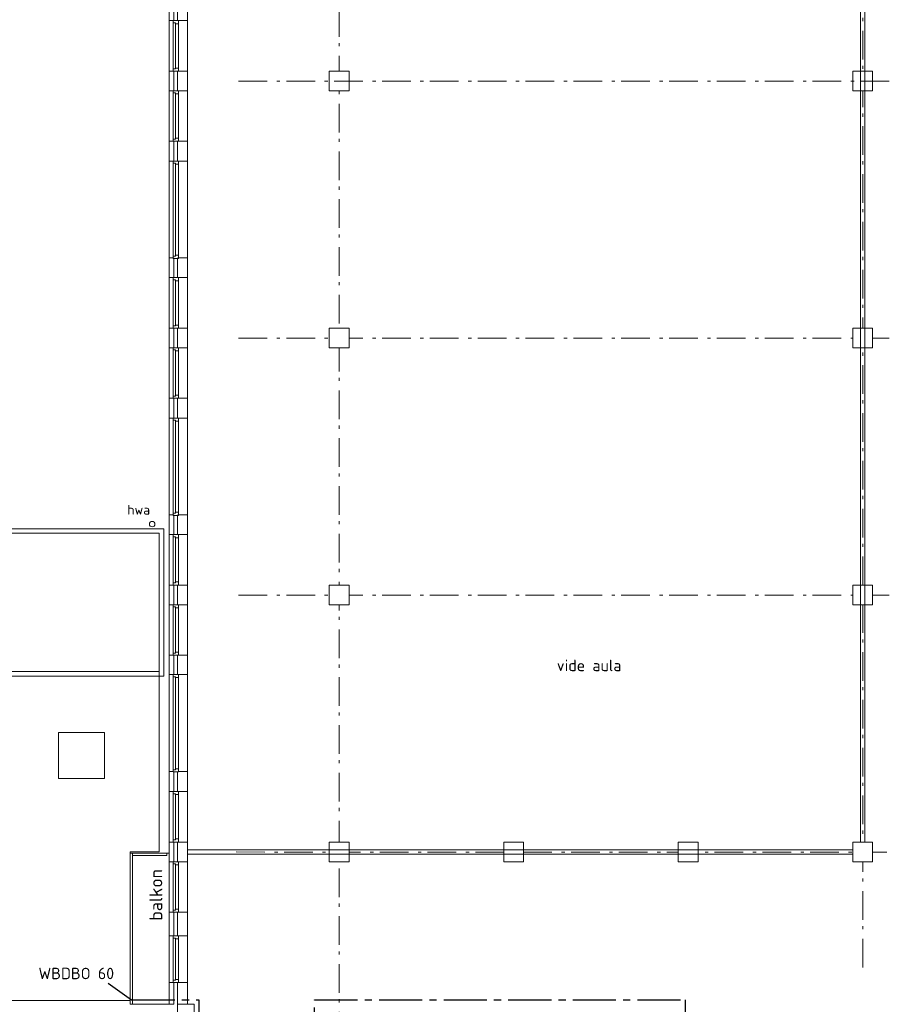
# Model space of a CAD drawing. Header units: millimetres. Extents: x -45438 to 86146, y -38676 to 39696.
# Tile 13 of 37: x -21936 to -3066, y -3294 to 18162. Entities that reach past the tile are written whole.
import ezdxf

# ---------------------------------------------------------------- set-up
doc = ezdxf.new("R2010")
doc.units = ezdxf.units.MM
doc.header["$LTSCALE"] = 100
doc.linetypes.add('B0202', pattern=[28.125, 18.75, -3.125, 3.125, -3.125])
doc.linetypes.add('STYLE_06', pattern=[1.041641, 0.625, -0.208282, 0.069427, -0.138931])
doc.layers.add('AT1A_TEKST', color=2, linetype='Continuous')
doc.layers.add('br.compartimentering', color=4, linetype='B0202')
doc.layers.add('None', color=7, linetype='Continuous', lineweight=5)
doc.layers.add('TXT 25', color=2, linetype='Continuous', lineweight=30)
doc.styles.add('03_100', font='isocpeur.ttf')
doc.styles.get("Standard").update_dxf_attribs({"font": 'isocpeur.ttf'})
doc.styles.add('Tekton Plus Regular', font='isocpeur.ttf')

msp = doc.modelspace()

# ---------------------------------------------------------------- texts
at = {"layer": 'AT1A_TEKST', "style": '03_100'}
msp.add_text('WBDBO 60', height=250, dxfattribs=at).set_placement((-21527.7, -2747.2))
at = {"layer": 'None', "color": 43, "insert": (-19591.3, 7588.8), "char_height": 211.46, "attachment_point": 1, "line_spacing_factor": 0.976858, "style": 'Tekton Plus Regular'}
msp.add_mtext('hwa', dxfattribs=at)

# ---------------------------------------------------------------- wipeouts: each hides what was drawn before it
at = {"color": 8, "linetype": 'Continuous', "lineweight": 5}
for points in [[(-18580.2, 21465.7), (-18680.2, 21465.7), (-18680.2, -1803.5), (-18580.2, -1803.5)], [(-3795.1, 11438.4), (-3365.1, 11438.4), (-3365.1, 11008.4), (-3795.1, 11008.4)], [(-18800.5, 3858.2), (-18800.5, 7070.7), (-23955.5, 7070.7), (-23955.5, 5418.9), (-23955.5, 5355.7), (-25755.5, 5355.7), (-25755.5, 3858.2)], [(-3795.1, 5838.4), (-3365.1, 5838.4), (-3365.1, 5408.4), (-3795.1, 5408.4)], [(-21090.9, 2625.7), (-20090.9, 2625.7), (-20090.9, 1625.7), (-21090.9, 1625.7)], [(-3795.2, 238.4), (-3365.2, 238.4), (-3365.2, -191.6), (-3795.2, -191.6)], [(-18050, -620.1), (-17650, -620.1), (-17650, -2240.1), (-18050, -2240.1)], [(-18580.2, -3293.4), (-18580.2, -2818.4), (-18680.2, -2818.4), (-18680.2, -3293.4)]]:
    msp.add_wipeout(points, dxfattribs=at).dxf.layer = 'None'
at = {"color": 1, "linetype": 'Continuous', "lineweight": 35}
msp.add_wipeout([(-10208.2, 3841.9), (-8479.5, 3841.9), (-8479.5, 4375.3), (-10208.2, 4375.3)], dxfattribs=at).dxf.layer = 'None'
at = {"color": 43, "linetype": 'Continuous', "lineweight": 9}
msp.add_wipeout([(-16817.6, -2583.4), (-16817.6, -926.1), (-17503.4, -926.1), (-17503.4, -2583.4)], dxfattribs=at).dxf.layer = 'None'

# ---------------------------------------------------------------- next in the draw order: linework, layer by layer
at = {"layer": 'None', "color": 140, "linetype": 'Continuous', "lineweight": 15}
for p, q in [((-23955.5, 6970.7), (-18900.5, 6970.7)), ((-18900.5, 6970.7), (-18900.5, 3839))]:
    msp.add_line(p, q, dxfattribs=at)
at = {"layer": 'None', "color": 8, "linetype": 'Continuous', "lineweight": 5}
for p, q in [((-18900.5, 6970.7), (-23855.5, 6970.7)), ((-18900.5, 3958.2), (-18900.5, 6970.7)), ((-18800.5, 3858.2), (-18800.5, 7070.7)), ((-25655.5, 3958.2), (-18900.5, 3958.2)), ((-25755.5, 3858.2), (-18800.5, 3858.2)), ((-21090.9, 2625.7), (-20090.9, 2625.7)), ((-21090.9, 1625.7), (-21090.9, 2625.7)), ((-20090.9, 2625.7), (-20090.9, 1625.7)), ((-20090.9, 1625.7), (-21090.9, 1625.7))]:
    msp.add_line(p, q, dxfattribs=at)

# ---------------------------------------------------------------- next in the draw order: texts
at = {"layer": 'TXT 25'}
msp.add_text('vide aula', height=250, dxfattribs=at).set_placement((-10241.1, 3965.4))

# ---------------------------------------------------------------- next in the draw order: wipeouts: each hides what was drawn before it
at = {"color": 8, "linetype": 'Continuous', "lineweight": 5}
for points in [[(-3630.2, 21541.5), (-3530.2, 21541.5), (-3530.2, 153.2), (-3630.2, 153.2)], [(-18280.2, 75), (-3795.2, 75), (-3795.2, -25), (-18280.2, -25)], [(-18500.2, -3293.4), (-18280.2, -3293.4), (-18280.2, -2818.4), (-18500.2, -2818.4)]]:
    msp.add_wipeout(points, dxfattribs=at).dxf.layer = 'None'
at = {"color": 140, "linetype": 'Continuous', "lineweight": 15}
msp.add_wipeout([(-19009.6, 7212.8), (-18992, 7170.4), (-19009.6, 7128), (-19052, 7110.4), (-19094.4, 7128), (-19112, 7170.4), (-19094.4, 7212.8), (-19052, 7230.4)], dxfattribs=at).dxf.layer = 'None'

# ---------------------------------------------------------------- next in the draw order: linework, layer by layer
at = {"layer": 'None', "color": 8, "linetype": 'STYLE_06', "lineweight": 5, "ltscale": 10}
for p, q in [((-14977.1, -5126), (-14977.1, 20221.5)), ((-3580.1, -2493.4), (-3580.1, 20306.6)), ((-17170.7, 11224.9), (99.3, 11221.1)), ((-17170.7, 5624.9), (99.3, 5621.1)), ((-17220.7, 24.9), (49.3, 21.1))]:
    msp.add_line(p, q, dxfattribs=at)
at = {"layer": 'None', "color": 8, "linetype": 'Continuous', "lineweight": 5}
msp.add_line((-18800.5, 7070.7), (-23955.5, 7070.7), dxfattribs=at)
at = {"layer": 'None', "color": 140, "linetype": 'Continuous', "lineweight": 15}
msp.add_circle((-19052, 7170.4), 60, dxfattribs=at)

# ---------------------------------------------------------------- next in the draw order: wipeouts: each hides what was drawn before it
at = {"color": 8, "linetype": 'Continuous', "lineweight": 5}
for points in [[(-18500.2, -1803.5), (-18280.2, -1803.5), (-18280.2, 21632.7), (-18500.2, 21632.7)], [(-18500.2, -3293.4), (-18135.5, -3293.4), (-18135.5, -3503.4), (-18500.2, -3503.4)]]:
    msp.add_wipeout(points, dxfattribs=at).dxf.layer = 'None'

# ---------------------------------------------------------------- next in the draw order: linework, layer by layer
at = {"layer": 'None', "color": 8, "linetype": 'Continuous', "lineweight": 5}
for p, q in [((-18500.2, -3293.4), (-18135.5, -3293.4)), ((-18500.2, -3503.4), (-18500.2, -3293.4)), ((-18500.2, -3293.4), (-18280.2, -3293.4)), ((-18135.5, -3293.4), (-18135.5, -3503.4))]:
    msp.add_line(p, q, dxfattribs=at)

# ---------------------------------------------------------------- next in the draw order: wipeouts: each hides what was drawn before it
at = {"color": 8, "linetype": 'Continuous', "lineweight": 5}
for points in [[(-18680.2, 18141.6), (-18280.2, 18141.6), (-18280.2, 17041.6), (-18680.2, 17041.6)], [(-15195.2, 17040), (-14765.2, 17040), (-14765.2, 16610), (-15195.2, 16610)], [(-3795.1, 17038.3), (-3365.1, 17038.3), (-3365.1, 16608.3), (-3795.1, 16608.3)], [(-18680.2, 16611.6), (-18280.2, 16611.6), (-18280.2, 15511.6), (-18680.2, 15511.6)], [(-18680.2, 15081.6), (-18280.2, 15081.6), (-18280.2, 12971.6), (-18680.2, 12971.6)], [(-18680.2, 12541.6), (-18280.2, 12541.6), (-18280.2, 11441.6), (-18680.2, 11441.6)], [(-15195.2, 11440), (-14765.2, 11440), (-14765.2, 11010), (-15195.2, 11010)], [(-3795.1, 11438.3), (-3365.1, 11438.3), (-3365.1, 11008.3), (-3795.1, 11008.3)], [(-18680.2, 11011.6), (-18280.2, 11011.6), (-18280.2, 9911.6), (-18680.2, 9911.6)], [(-18680.2, 9481.6), (-18280.2, 9481.6), (-18280.2, 7371.6), (-18680.2, 7371.6)], [(-18680.2, 6941.6), (-18280.2, 6941.6), (-18280.2, 5841.6), (-18680.2, 5841.6)], [(-15195.2, 5840), (-14765.2, 5840), (-14765.2, 5410), (-15195.2, 5410)], [(-3795.1, 5838.3), (-3365.1, 5838.3), (-3365.1, 5408.3), (-3795.1, 5408.3)], [(-18680.2, 5411.6), (-18280.2, 5411.6), (-18280.2, 4311.6), (-18680.2, 4311.6)], [(-18680.2, 3892.4), (-18280.2, 3892.4), (-18280.2, 1782.4), (-18680.2, 1782.4)], [(-18680.2, 1341.6), (-18280.2, 1341.6), (-18280.2, 241.6), (-18680.2, 241.6)], [(-15195.2, 240), (-14765.2, 240), (-14765.2, -190), (-15195.2, -190)], [(-11395.2, 240), (-10965.2, 240), (-10965.2, -190), (-11395.2, -190)], [(-7595.2, 240), (-7165.2, 240), (-7165.2, -190), (-7595.2, -190)], [(-3795.2, 238.3), (-3365.2, 238.3), (-3365.2, -191.7), (-3795.2, -191.7)], [(-18680.2, -188.4), (-18280.2, -188.4), (-18280.2, -1288.4), (-18680.2, -1288.4)]]:
    msp.add_wipeout(points, dxfattribs=at).dxf.layer = 'None'

# ---------------------------------------------------------------- next in the draw order: linework, layer by layer
at = {"layer": 'None', "color": 8, "linetype": 'Continuous', "lineweight": 5}
for p, q in [((-3630.2, 238.3), (-3630.2, 21541.5)), ((-3530.2, 21541.5), (-3530.2, 238.3)), ((-3795.1, 17038.3), (-3365.1, 17038.3)), ((-3795.1, 16608.3), (-3795.1, 17038.3)), ((-3365.1, 17038.3), (-3365.1, 16608.3)), ((-3365.1, 16608.3), (-3795.1, 16608.3)), ((-3795.1, 11438.4), (-3365.1, 11438.4)), ((-3795.1, 11008.4), (-3795.1, 11438.4)), ((-3795.1, 11438.3), (-3365.1, 11438.3)), ((-3795.1, 11008.3), (-3795.1, 11438.3)), ((-3365.1, 11438.4), (-3365.1, 11008.4)), ((-3365.1, 11438.3), (-3365.1, 11008.3)), ((-3365.1, 11008.4), (-3795.1, 11008.4)), ((-3365.1, 11008.3), (-3795.1, 11008.3)), ((-3795.1, 5838.4), (-3365.1, 5838.4)), ((-3795.1, 5408.4), (-3795.1, 5838.4)), ((-3795.1, 5838.3), (-3365.1, 5838.3)), ((-3795.1, 5408.3), (-3795.1, 5838.3)), ((-3365.1, 5838.4), (-3365.1, 5408.4)), ((-3365.1, 5838.3), (-3365.1, 5408.3)), ((-3365.1, 5408.4), (-3795.1, 5408.4)), ((-3365.1, 5408.3), (-3795.1, 5408.3)), ((-11395.2, 240), (-10965.2, 240)), ((-11395.2, -190), (-11395.2, 240)), ((-10965.2, 240), (-10965.2, -190)), ((-7595.2, 240), (-7165.2, 240)), ((-7595.2, -190), (-7595.2, 240)), ((-7165.2, 240), (-7165.2, -190)), ((-3795.2, 238.4), (-3365.2, 238.4)), ((-3795.2, -191.6), (-3795.2, 238.4)), ((-3795.2, 238.3), (-3365.2, 238.3)), ((-3795.2, -191.7), (-3795.2, 238.3)), ((-3365.2, 238.4), (-3365.2, -191.6)), ((-3365.2, 238.3), (-3365.2, -191.7)), ((-3795.2, 75), (-3795.2, -25)), ((-10965.2, -190), (-11395.2, -190)), ((-7165.2, -190), (-7595.2, -190)), ((-3365.2, -191.6), (-3795.2, -191.6)), ((-3365.2, -191.7), (-3795.2, -191.7))]:
    msp.add_line(p, q, dxfattribs=at)
for points in [[(-18680.2, 15081.6), (-18280.2, 15081.6), (-18280.2, 12971.6), (-18680.2, 12971.6)], [(-18680.2, 9481.6), (-18280.2, 9481.6), (-18280.2, 7371.6), (-18680.2, 7371.6)], [(-18680.2, 3892.4), (-18280.2, 3892.4), (-18280.2, 1782.4), (-18680.2, 1782.4)]]:
    msp.add_lwpolyline(points, close=True, dxfattribs=at)

# ---------------------------------------------------------------- next in the draw order: wipeouts: each hides what was drawn before it
at = {"color": 8, "linetype": 'Continuous', "lineweight": 5}
for points in [[(-18680.2, 17041.6), (-18280.2, 17041.6), (-18280.2, 16611.6), (-18680.2, 16611.6)], [(-15195.2, 17040), (-14765.2, 17040), (-14765.2, 16610), (-15195.2, 16610)], [(-18680.2, 11441.6), (-18280.2, 11441.6), (-18280.2, 11011.6), (-18680.2, 11011.6)], [(-15195.2, 11440), (-14765.2, 11440), (-14765.2, 11010), (-15195.2, 11010)], [(-18680.2, 6941.6), (-18280.2, 6941.6), (-18280.2, 5841.6), (-18680.2, 5841.6)], [(-15195.2, 5840), (-14765.2, 5840), (-14765.2, 5410), (-15195.2, 5410)], [(-18680.2, 5411.6), (-18280.2, 5411.6), (-18280.2, 4311.6), (-18680.2, 4311.6)], [(-18680.2, 1341.6), (-18280.2, 1341.6), (-18280.2, 241.6), (-18680.2, 241.6)], [(-15195.2, 240), (-14765.2, 240), (-14765.2, -190), (-15195.2, -190)], [(-18680.2, -188.4), (-18280.2, -188.4), (-18280.2, -1288.4), (-18680.2, -1288.4)]]:
    msp.add_wipeout(points, dxfattribs=at).dxf.layer = 'None'

# ---------------------------------------------------------------- next in the draw order: linework, layer by layer
at = {"layer": 'None', "color": 8, "linetype": 'Continuous', "lineweight": 5}
for p, q in [((-18680.2, 17041.6), (-18280.2, 17041.6)), ((-18680.2, 16611.6), (-18680.2, 17041.6)), ((-18280.2, 17041.6), (-18280.2, 16611.6)), ((-15195.2, 17040), (-14765.2, 17040)), ((-15195.2, 16610), (-15195.2, 17040)), ((-15195.2, 17040), (-14765.2, 17040)), ((-15195.2, 16610), (-15195.2, 17040)), ((-14765.2, 17040), (-14765.2, 16610)), ((-14765.2, 17040), (-14765.2, 16610)), ((-18280.2, 16611.6), (-18680.2, 16611.6)), ((-14765.2, 16610), (-15195.2, 16610)), ((-14765.2, 16610), (-15195.2, 16610)), ((-18680.2, 11441.6), (-18280.2, 11441.6)), ((-18680.2, 11011.6), (-18680.2, 11441.6)), ((-18280.2, 11441.6), (-18280.2, 11011.6)), ((-15195.2, 11440), (-14765.2, 11440)), ((-15195.2, 11010), (-15195.2, 11440)), ((-15195.2, 11440), (-14765.2, 11440)), ((-15195.2, 11010), (-15195.2, 11440)), ((-14765.2, 11440), (-14765.2, 11010)), ((-14765.2, 11440), (-14765.2, 11010)), ((-18280.2, 11011.6), (-18680.2, 11011.6)), ((-14765.2, 11010), (-15195.2, 11010)), ((-14765.2, 11010), (-15195.2, 11010)), ((-15195.2, 5840), (-14765.2, 5840)), ((-15195.2, 5410), (-15195.2, 5840)), ((-15195.2, 5840), (-14765.2, 5840)), ((-15195.2, 5410), (-15195.2, 5840)), ((-14765.2, 5840), (-14765.2, 5410)), ((-14765.2, 5840), (-14765.2, 5410)), ((-14765.2, 5410), (-15195.2, 5410)), ((-14765.2, 5410), (-15195.2, 5410)), ((-15195.2, 240), (-14765.2, 240)), ((-15195.2, -190), (-15195.2, 240)), ((-15195.2, 240), (-14765.2, 240)), ((-15195.2, -190), (-15195.2, 240)), ((-14765.2, 240), (-14765.2, -190)), ((-14765.2, 240), (-14765.2, -190)), ((-14765.2, -190), (-15195.2, -190)), ((-14765.2, -190), (-15195.2, -190))]:
    msp.add_line(p, q, dxfattribs=at)
at = {"layer": 'None', "color": 8, "linetype": 'STYLE_06', "lineweight": 5, "ltscale": 10}
msp.add_line((-17170.7, 16824.9), (99.3, 16821.1), dxfattribs=at)

# ---------------------------------------------------------------- next in the draw order: wipeouts: each hides what was drawn before it
at = {"color": 8, "linetype": 'Continuous', "lineweight": 5}
for points in [[(-18594.2, 15081.6), (-18480.2, 15081.6), (-18480.2, 12960.9), (-18594.2, 12960.9)], [(-18594.2, 9481.6), (-18480.2, 9481.6), (-18480.2, 7360.9), (-18594.2, 7360.9)], [(-18680.2, 5841.6), (-18280.2, 5841.6), (-18280.2, 5411.6), (-18680.2, 5411.6)], [(-18594.2, 3892.4), (-18480.2, 3892.4), (-18480.2, 1771.6), (-18594.2, 1771.6)], [(-18680.2, 241.6), (-18280.2, 241.6), (-18280.2, -188.4), (-18680.2, -188.4)]]:
    msp.add_wipeout(points, dxfattribs=at).dxf.layer = 'None'

# ---------------------------------------------------------------- next in the draw order: linework, layer by layer
at = {"layer": 'None', "color": 8, "linetype": 'Continuous', "lineweight": 5}
for p, q in [((-18680.2, 5841.6), (-18280.2, 5841.6)), ((-18680.2, 5411.6), (-18680.2, 5841.6)), ((-18280.2, 5841.6), (-18280.2, 5411.6)), ((-18280.2, 5411.6), (-18680.2, 5411.6)), ((-18680.2, 241.6), (-18280.2, 241.6)), ((-18280.2, 241.6), (-18280.2, -188.4)), ((-18280.2, 75), (-3795.2, 75)), ((-18280.2, -25), (-18280.2, 75)), ((-3795.2, -25), (-18280.2, -25))]:
    msp.add_line(p, q, dxfattribs=at)
for points in [[(-18594.2, 15081.6), (-18480.2, 15081.6), (-18480.2, 12960.9), (-18594.2, 12960.9)], [(-18594.2, 9481.6), (-18480.2, 9481.6), (-18480.2, 7360.9), (-18594.2, 7360.9)], [(-18594.2, 3892.4), (-18480.2, 3892.4), (-18480.2, 1771.6), (-18594.2, 1771.6)]]:
    msp.add_lwpolyline(points, close=True, dxfattribs=at)

# ---------------------------------------------------------------- next in the draw order: wipeouts: each hides what was drawn before it
at = {"color": 8, "linetype": 'Continuous', "lineweight": 5}
for points in [[(-18680.2, 18141.6), (-18280.2, 18141.6), (-18280.2, 17041.6), (-18680.2, 17041.6)], [(-18680.2, 16611.6), (-18280.2, 16611.6), (-18280.2, 15511.6), (-18680.2, 15511.6)], [(-18680.2, 12541.6), (-18280.2, 12541.6), (-18280.2, 11441.6), (-18680.2, 11441.6)], [(-18680.2, 11011.6), (-18280.2, 11011.6), (-18280.2, 9911.6), (-18680.2, 9911.6)], [(-19480.2, 0), (-18680.2, 0), (-18680.2, -3293.4), (-19480.2, -3293.4)]]:
    msp.add_wipeout(points, dxfattribs=at).dxf.layer = 'None'

# ---------------------------------------------------------------- next in the draw order: linework, layer by layer
at = {"layer": 'None', "color": 8, "linetype": 'Continuous', "lineweight": 5}
for p, q in [((-18280.2, 18141.6), (-18280.2, 17041.6)), ((-18280.2, 16611.6), (-18280.2, 15511.6)), ((-18280.2, 12541.6), (-18280.2, 11441.6)), ((-18280.2, 11011.6), (-18280.2, 9911.6))]:
    msp.add_line(p, q, dxfattribs=at)
for points in [[(-18680.2, 18141.6), (-18280.2, 18141.6), (-18280.2, 17041.6), (-18680.2, 17041.6)], [(-18680.2, 16611.6), (-18280.2, 16611.6), (-18280.2, 15511.6), (-18680.2, 15511.6)], [(-18680.2, 12541.6), (-18280.2, 12541.6), (-18280.2, 11441.6), (-18680.2, 11441.6)], [(-18680.2, 11011.6), (-18280.2, 11011.6), (-18280.2, 9911.6), (-18680.2, 9911.6)]]:
    msp.add_lwpolyline(points, close=True, dxfattribs=at)

# ---------------------------------------------------------------- next in the draw order: wipeouts: each hides what was drawn before it
at = {"color": 8, "linetype": 'Continuous', "lineweight": 5}
for points in [[(-18594.2, 15081.6), (-18480.2, 15081.6), (-18480.2, 15014.6), (-18544.2, 15014.6), (-18544.2, 15034.6), (-18594.2, 15034.6)], [(-18594.2, 12960.9), (-18480.2, 12960.9), (-18480.2, 13027.9), (-18544.2, 13027.9), (-18544.2, 13007.9), (-18594.2, 13007.9)], [(-18594.2, 9481.6), (-18480.2, 9481.6), (-18480.2, 9414.6), (-18544.2, 9414.6), (-18544.2, 9434.6), (-18594.2, 9434.6)], [(-18594.2, 7360.9), (-18480.2, 7360.9), (-18480.2, 7427.9), (-18544.2, 7427.9), (-18544.2, 7407.9), (-18594.2, 7407.9)], [(-18680.2, 6941.6), (-18280.2, 6941.6), (-18280.2, 5841.6), (-18680.2, 5841.6)], [(-18680.2, 5411.6), (-18280.2, 5411.6), (-18280.2, 4311.6), (-18680.2, 4311.6)], [(-18594.2, 3892.4), (-18480.2, 3892.4), (-18480.2, 3825.4), (-18544.2, 3825.4), (-18544.2, 3845.4), (-18594.2, 3845.4)], [(-18594.2, 1771.6), (-18480.2, 1771.6), (-18480.2, 1838.6), (-18544.2, 1838.6), (-18544.2, 1818.6), (-18594.2, 1818.6)], [(-18730.2, -50), (-19480.2, -50), (-19480.2, -3293.4), (-19530.2, -3293.4), (-19530.2, -50), (-19530.2, 0), (-19480.2, 0), (-18730.2, 0)]]:
    msp.add_wipeout(points, dxfattribs=at).dxf.layer = 'None'

# ---------------------------------------------------------------- next in the draw order: linework, layer by layer
at = {"layer": 'None', "color": 8, "linetype": 'Continuous', "lineweight": 5}
for p, q in [((-18544.2, 15014.6), (-18544.2, 13027.9)), ((-18544.2, 9414.6), (-18544.2, 7427.9)), ((-18280.2, 6941.6), (-18280.2, 5841.6)), ((-18280.2, 6941.6), (-18280.2, 5841.6)), ((-18280.2, 5411.6), (-18280.2, 4311.6)), ((-18280.2, 5411.6), (-18280.2, 4311.6)), ((-18544.2, 3825.4), (-18544.2, 1838.6)), ((-18680.2, -188.4), (-18680.2, 241.6)), ((-19530.2, -50), (-19530.2, 0)), ((-19530.2, 0), (-19480.2, 0)), ((-19480.2, 0), (-18730.2, 0)), ((-19480.2, 0), (-18680.2, 0)), ((-19480.2, -3293.4), (-19480.2, 0)), ((-18730.2, 0), (-18730.2, -50)), ((-18680.2, 0), (-18680.2, -3293.4)), ((-19530.2, -3293.4), (-19530.2, -50)), ((-18730.2, -50), (-19480.2, -50)), ((-19480.2, -50), (-19480.2, -3293.4)), ((-18280.2, -188.4), (-18680.2, -188.4)), ((-19480.2, -3293.4), (-19530.2, -3293.4)), ((-18680.2, -3293.4), (-19480.2, -3293.4)), ((-18680.2, -3293.4), (-18580.2, -3293.4))]:
    msp.add_line(p, q, dxfattribs=at)
at = {"layer": 'None', "color": 140, "linetype": 'Continuous', "lineweight": 15}
for p, q in [((-18900.5, 3839), (-18900.5, 26.6)), ((-18900.5, 26.6), (-19530.2, 26.6)), ((-19530.2, 26.6), (-19530.2, -3212.6)), ((-19530.2, -3212.6), (-25755.5, -3212.6))]:
    msp.add_line(p, q, dxfattribs=at)
at = {"layer": 'None', "color": 8, "linetype": 'Continuous', "lineweight": 5}
for points in [[(-18594.2, 15081.6), (-18480.2, 15081.6), (-18480.2, 15014.6), (-18544.2, 15014.6), (-18544.2, 15034.6), (-18594.2, 15034.6)], [(-18594.2, 12960.9), (-18480.2, 12960.9), (-18480.2, 13027.9), (-18544.2, 13027.9), (-18544.2, 13007.9), (-18594.2, 13007.9)], [(-18594.2, 9481.6), (-18480.2, 9481.6), (-18480.2, 9414.6), (-18544.2, 9414.6), (-18544.2, 9434.6), (-18594.2, 9434.6)], [(-18594.2, 7360.9), (-18480.2, 7360.9), (-18480.2, 7427.9), (-18544.2, 7427.9), (-18544.2, 7407.9), (-18594.2, 7407.9)], [(-18680.2, 6941.6), (-18280.2, 6941.6), (-18280.2, 5841.6), (-18680.2, 5841.6)], [(-18680.2, 5411.6), (-18280.2, 5411.6), (-18280.2, 4311.6), (-18680.2, 4311.6)], [(-18594.2, 3892.4), (-18480.2, 3892.4), (-18480.2, 3825.4), (-18544.2, 3825.4), (-18544.2, 3845.4), (-18594.2, 3845.4)], [(-18594.2, 1771.6), (-18480.2, 1771.6), (-18480.2, 1838.6), (-18544.2, 1838.6), (-18544.2, 1818.6), (-18594.2, 1818.6)]]:
    msp.add_lwpolyline(points, close=True, dxfattribs=at)

# ---------------------------------------------------------------- next in the draw order: wipeouts: each hides what was drawn before it
at = {"color": 8, "linetype": 'Continuous', "lineweight": 5}
for points in [[(-18594.2, 18141.6), (-18480.2, 18141.6), (-18480.2, 17041.6), (-18594.2, 17041.6)], [(-18594.2, 16611.6), (-18480.2, 16611.6), (-18480.2, 15511.6), (-18594.2, 15511.6)], [(-18594.2, 12541.6), (-18480.2, 12541.6), (-18480.2, 11441.6), (-18594.2, 11441.6)], [(-18594.2, 11011.6), (-18480.2, 11011.6), (-18480.2, 9911.6), (-18594.2, 9911.6)], [(-18865, -1444.5), (-18865, -373.6), (-19322.1, -373.6), (-19322.1, -1444.5)]]:
    msp.add_wipeout(points, dxfattribs=at).dxf.layer = 'None'

# ---------------------------------------------------------------- next in the draw order: linework, layer by layer
at = {"layer": 'None', "color": 8, "linetype": 'Continuous', "lineweight": 5}
for points in [[(-18594.2, 18141.6), (-18480.2, 18141.6), (-18480.2, 17041.6), (-18594.2, 17041.6)], [(-18594.2, 16611.6), (-18480.2, 16611.6), (-18480.2, 15511.6), (-18594.2, 15511.6)], [(-18594.2, 12541.6), (-18480.2, 12541.6), (-18480.2, 11441.6), (-18594.2, 11441.6)], [(-18594.2, 11011.6), (-18480.2, 11011.6), (-18480.2, 9911.6), (-18594.2, 9911.6)]]:
    msp.add_lwpolyline(points, close=True, dxfattribs=at)

# ---------------------------------------------------------------- next in the draw order: texts
at = {"layer": 'None', "color": 8, "linetype": 'Continuous', "lineweight": 0, "style": 'Tekton Plus Regular'}
msp.add_text('balkon', height=281.92, rotation=90, dxfattribs=at).set_placement((-18829.8, -1472.7))

# ---------------------------------------------------------------- next in the draw order: wipeouts: each hides what was drawn before it
at = {"color": 8, "linetype": 'Continuous', "lineweight": 5}
for points in [[(-18594.2, 6941.6), (-18480.2, 6941.6), (-18480.2, 5841.6), (-18594.2, 5841.6)], [(-18594.2, 5411.6), (-18480.2, 5411.6), (-18480.2, 4311.6), (-18594.2, 4311.6)], [(-18680.2, 1341.6), (-18280.2, 1341.6), (-18280.2, 241.6), (-18680.2, 241.6)], [(-18680.2, -188.4), (-18280.2, -188.4), (-18280.2, -1288.4), (-18680.2, -1288.4)], [(-18680.2, -1718.4), (-18280.2, -1718.4), (-18280.2, -2818.4), (-18680.2, -2818.4)]]:
    msp.add_wipeout(points, dxfattribs=at).dxf.layer = 'None'

# ---------------------------------------------------------------- next in the draw order: linework, layer by layer
at = {"layer": 'None', "color": 8, "linetype": 'Continuous', "lineweight": 5}
for p, q in [((-18280.2, -1803.5), (-18280.2, 21632.7)), ((-18280.2, 1341.6), (-18280.2, 241.6)), ((-18280.2, 1341.6), (-18280.2, 241.6)), ((-18280.2, -188.4), (-18280.2, -1288.4)), ((-18280.2, -188.4), (-18280.2, -1288.4)), ((-18280.2, -3293.4), (-18280.2, -2818.4))]:
    msp.add_line(p, q, dxfattribs=at)
for points in [[(-18594.2, 6941.6), (-18480.2, 6941.6), (-18480.2, 5841.6), (-18594.2, 5841.6)], [(-18594.2, 5411.6), (-18480.2, 5411.6), (-18480.2, 4311.6), (-18594.2, 4311.6)], [(-18680.2, 1341.6), (-18280.2, 1341.6), (-18280.2, 241.6), (-18680.2, 241.6)], [(-18680.2, -188.4), (-18280.2, -188.4), (-18280.2, -1288.4), (-18680.2, -1288.4)], [(-18680.2, -1803.5), (-18280.2, -1803.5), (-18280.2, -2818.4), (-18680.2, -2818.4)]]:
    msp.add_lwpolyline(points, close=True, dxfattribs=at)

# ---------------------------------------------------------------- next in the draw order: wipeouts: each hides what was drawn before it
at = {"color": 8, "linetype": 'Continuous', "lineweight": 5}
for points in [[(-18594.2, 18141.6), (-18480.2, 18141.6), (-18480.2, 18074.6), (-18544.2, 18074.6), (-18544.2, 18094.6), (-18594.2, 18094.6)], [(-18594.2, 17041.6), (-18480.2, 17041.6), (-18480.2, 17108.6), (-18544.2, 17108.6), (-18544.2, 17088.6), (-18594.2, 17088.6)], [(-18594.2, 16611.6), (-18480.2, 16611.6), (-18480.2, 16544.6), (-18544.2, 16544.6), (-18544.2, 16564.6), (-18594.2, 16564.6)], [(-18594.2, 15511.6), (-18480.2, 15511.6), (-18480.2, 15578.6), (-18544.2, 15578.6), (-18544.2, 15558.6), (-18594.2, 15558.6)], [(-18594.2, 12541.6), (-18480.2, 12541.6), (-18480.2, 12474.6), (-18544.2, 12474.6), (-18544.2, 12494.6), (-18594.2, 12494.6)], [(-18594.2, 11441.6), (-18480.2, 11441.6), (-18480.2, 11508.6), (-18544.2, 11508.6), (-18544.2, 11488.6), (-18594.2, 11488.6)], [(-18594.2, 11011.6), (-18480.2, 11011.6), (-18480.2, 10944.6), (-18544.2, 10944.6), (-18544.2, 10964.6), (-18594.2, 10964.6)], [(-18594.2, 9911.6), (-18480.2, 9911.6), (-18480.2, 9978.6), (-18544.2, 9978.6), (-18544.2, 9958.6), (-18594.2, 9958.6)]]:
    msp.add_wipeout(points, dxfattribs=at).dxf.layer = 'None'

# ---------------------------------------------------------------- next in the draw order: linework, layer by layer
at = {"layer": 'None', "color": 8, "linetype": 'Continuous', "lineweight": 5}
for p, q in [((-18580.2, 18141.6), (-18580.2, 18571.6)), ((-18500.2, 18571.6), (-18500.2, 18141.6)), ((-18680.2, 18141.6), (-18280.2, 18141.6)), ((-18680.2, 17041.6), (-18680.2, 18141.6)), ((-18544.2, 17108.6), (-18544.2, 18074.6)), ((-18280.2, 17041.6), (-18680.2, 17041.6)), ((-18580.2, 16611.6), (-18580.2, 17041.6)), ((-18500.2, 17041.6), (-18500.2, 16611.6)), ((-18680.2, 16611.6), (-18280.2, 16611.6)), ((-18680.2, 15511.6), (-18680.2, 16611.6)), ((-18544.2, 16544.6), (-18544.2, 15578.6)), ((-18280.2, 15511.6), (-18680.2, 15511.6)), ((-18580.2, 15081.6), (-18580.2, 15511.6)), ((-18500.2, 15511.6), (-18500.2, 15081.6)), ((-18580.2, 12541.6), (-18580.2, 12971.6)), ((-18500.2, 12971.6), (-18500.2, 12541.6)), ((-18680.2, 12541.6), (-18280.2, 12541.6)), ((-18680.2, 11441.6), (-18680.2, 12541.6)), ((-18544.2, 12474.6), (-18544.2, 11508.6)), ((-18280.2, 11441.6), (-18680.2, 11441.6)), ((-18580.2, 11011.6), (-18580.2, 11441.6)), ((-18500.2, 11441.6), (-18500.2, 11011.6)), ((-18680.2, 11011.6), (-18280.2, 11011.6)), ((-18680.2, 9911.6), (-18680.2, 11011.6)), ((-18544.2, 10944.6), (-18544.2, 9978.6)), ((-18280.2, 9911.6), (-18680.2, 9911.6)), ((-18580.2, 9481.6), (-18580.2, 9911.6)), ((-18500.2, 9911.6), (-18500.2, 9481.6))]:
    msp.add_line(p, q, dxfattribs=at)
for points in [[(-18594.2, 18141.6), (-18480.2, 18141.6), (-18480.2, 18074.6), (-18544.2, 18074.6), (-18544.2, 18094.6), (-18594.2, 18094.6)], [(-18594.2, 17041.6), (-18480.2, 17041.6), (-18480.2, 17108.6), (-18544.2, 17108.6), (-18544.2, 17088.6), (-18594.2, 17088.6)], [(-18594.2, 16611.6), (-18480.2, 16611.6), (-18480.2, 16544.6), (-18544.2, 16544.6), (-18544.2, 16564.6), (-18594.2, 16564.6)], [(-18594.2, 15511.6), (-18480.2, 15511.6), (-18480.2, 15578.6), (-18544.2, 15578.6), (-18544.2, 15558.6), (-18594.2, 15558.6)], [(-18594.2, 12541.6), (-18480.2, 12541.6), (-18480.2, 12474.6), (-18544.2, 12474.6), (-18544.2, 12494.6), (-18594.2, 12494.6)], [(-18594.2, 11441.6), (-18480.2, 11441.6), (-18480.2, 11508.6), (-18544.2, 11508.6), (-18544.2, 11488.6), (-18594.2, 11488.6)], [(-18594.2, 11011.6), (-18480.2, 11011.6), (-18480.2, 10944.6), (-18544.2, 10944.6), (-18544.2, 10964.6), (-18594.2, 10964.6)], [(-18594.2, 9911.6), (-18480.2, 9911.6), (-18480.2, 9978.6), (-18544.2, 9978.6), (-18544.2, 9958.6), (-18594.2, 9958.6)]]:
    msp.add_lwpolyline(points, close=True, dxfattribs=at)

# ---------------------------------------------------------------- next in the draw order: wipeouts: each hides what was drawn before it
at = {"color": 8, "linetype": 'Continuous', "lineweight": 5}
for points in [[(-18594.2, 6941.6), (-18480.2, 6941.6), (-18480.2, 6874.6), (-18544.2, 6874.6), (-18544.2, 6894.6), (-18594.2, 6894.6)], [(-18594.2, 5841.6), (-18480.2, 5841.6), (-18480.2, 5908.6), (-18544.2, 5908.6), (-18544.2, 5888.6), (-18594.2, 5888.6)], [(-18594.2, 5411.6), (-18480.2, 5411.6), (-18480.2, 5344.6), (-18544.2, 5344.6), (-18544.2, 5364.6), (-18594.2, 5364.6)], [(-18594.2, 4311.6), (-18480.2, 4311.6), (-18480.2, 4378.6), (-18544.2, 4378.6), (-18544.2, 4358.6), (-18594.2, 4358.6)], [(-18594.2, 1341.6), (-18480.2, 1341.6), (-18480.2, 241.6), (-18594.2, 241.6)], [(-18594.2, -188.4), (-18480.2, -188.4), (-18480.2, -1288.4), (-18594.2, -1288.4)], [(-18594.2, -1718.4), (-18480.2, -1718.4), (-18480.2, -2818.4), (-18594.2, -2818.4)]]:
    msp.add_wipeout(points, dxfattribs=at).dxf.layer = 'None'

# ---------------------------------------------------------------- next in the draw order: linework, layer by layer
at = {"layer": 'None', "color": 8, "linetype": 'Continuous', "lineweight": 5}
for p, q in [((-18580.2, 6941.6), (-18580.2, 7371.6)), ((-18500.2, 7371.6), (-18500.2, 6941.6)), ((-18680.2, 6941.6), (-18280.2, 6941.6)), ((-18680.2, 5841.6), (-18680.2, 6941.6)), ((-18680.2, 6941.6), (-18280.2, 6941.6)), ((-18680.2, 5841.6), (-18680.2, 6941.6)), ((-18544.2, 5908.6), (-18544.2, 6874.6)), ((-18280.2, 5841.6), (-18680.2, 5841.6)), ((-18280.2, 5841.6), (-18680.2, 5841.6)), ((-18580.2, 5411.6), (-18580.2, 5841.6)), ((-18500.2, 5841.6), (-18500.2, 5411.6)), ((-18680.2, 5411.6), (-18280.2, 5411.6)), ((-18680.2, 4311.6), (-18680.2, 5411.6)), ((-18680.2, 5411.6), (-18280.2, 5411.6)), ((-18680.2, 4311.6), (-18680.2, 5411.6)), ((-18544.2, 4378.6), (-18544.2, 5344.6)), ((-18280.2, 4311.6), (-18680.2, 4311.6)), ((-18280.2, 4311.6), (-18680.2, 4311.6)), ((-18580.2, 3892.4), (-18580.2, 4311.6)), ((-18500.2, 4311.6), (-18500.2, 3892.4))]:
    msp.add_line(p, q, dxfattribs=at)
for points in [[(-18594.2, 6941.6), (-18480.2, 6941.6), (-18480.2, 6874.6), (-18544.2, 6874.6), (-18544.2, 6894.6), (-18594.2, 6894.6)], [(-18594.2, 5841.6), (-18480.2, 5841.6), (-18480.2, 5908.6), (-18544.2, 5908.6), (-18544.2, 5888.6), (-18594.2, 5888.6)], [(-18594.2, 5411.6), (-18480.2, 5411.6), (-18480.2, 5344.6), (-18544.2, 5344.6), (-18544.2, 5364.6), (-18594.2, 5364.6)], [(-18594.2, 4311.6), (-18480.2, 4311.6), (-18480.2, 4378.6), (-18544.2, 4378.6), (-18544.2, 4358.6), (-18594.2, 4358.6)], [(-18594.2, 1341.6), (-18480.2, 1341.6), (-18480.2, 241.6), (-18594.2, 241.6)], [(-18594.2, -188.4), (-18480.2, -188.4), (-18480.2, -1288.4), (-18594.2, -1288.4)], [(-18594.2, -1803.5), (-18480.2, -1803.5), (-18480.2, -2818.4), (-18594.2, -2818.4)]]:
    msp.add_lwpolyline(points, close=True, dxfattribs=at)

# ---------------------------------------------------------------- next in the draw order: wipeouts: each hides what was drawn before it
at = {"color": 8, "linetype": 'Continuous', "lineweight": 5}
for points in [[(-18594.2, 1341.6), (-18480.2, 1341.6), (-18480.2, 1274.6), (-18544.2, 1274.6), (-18544.2, 1294.6), (-18594.2, 1294.6)], [(-18594.2, 241.6), (-18480.2, 241.6), (-18480.2, 308.6), (-18544.2, 308.6), (-18544.2, 288.6), (-18594.2, 288.6)], [(-18594.2, -188.4), (-18480.2, -188.4), (-18480.2, -255.4), (-18544.2, -255.4), (-18544.2, -235.4), (-18594.2, -235.4)], [(-18594.2, -1288.4), (-18480.2, -1288.4), (-18480.2, -1221.4), (-18544.2, -1221.4), (-18544.2, -1241.4), (-18594.2, -1241.4)], [(-18594.2, -1718.4), (-18480.2, -1718.4), (-18480.2, -1785.4), (-18544.2, -1785.4), (-18544.2, -1765.4), (-18594.2, -1765.4)], [(-18594.2, -2818.4), (-18480.2, -2818.4), (-18480.2, -2751.4), (-18544.2, -2751.4), (-18544.2, -2771.4), (-18594.2, -2771.4)]]:
    msp.add_wipeout(points, dxfattribs=at).dxf.layer = 'None'

# ---------------------------------------------------------------- next in the draw order: linework, layer by layer
at = {"layer": 'br.compartimentering', "color": 4, "linetype": 'B0202', "ltscale": 0.5}
msp.add_lwpolyline([(-20009, -2832), (-19498.4, -3193.4), (-18035.5, -3193.4), (-18035.5, -7424.8), (-15515.5, -7424.8), (-15515.5, -3194.8), (-7443.8, -3194.8), (-7443.8, -4710), (-944.6, -4709.9), (-944.6, 5175.1), (5175.2, 5175), (6052.2, 5527.5)], dxfattribs=at)
at = {"layer": 'None', "color": 8, "linetype": 'Continuous', "lineweight": 5}
for p, q in [((-18680.2, 21465.7), (-18680.2, -1803.5)), ((-18580.2, 1341.6), (-18580.2, 1782.4)), ((-18500.2, 1782.4), (-18500.2, 1341.6)), ((-18680.2, 1341.6), (-18280.2, 1341.6)), ((-18680.2, 241.6), (-18680.2, 1341.6)), ((-18680.2, 1341.6), (-18280.2, 1341.6)), ((-18680.2, 241.6), (-18680.2, 1341.6)), ((-18544.2, 308.6), (-18544.2, 1274.6)), ((-18280.2, 241.6), (-18680.2, 241.6)), ((-18280.2, 241.6), (-18680.2, 241.6)), ((-18580.2, -188.4), (-18580.2, 241.6)), ((-18500.2, 241.6), (-18500.2, -188.4)), ((-18680.2, -188.4), (-18280.2, -188.4)), ((-18680.2, -1288.4), (-18680.2, -188.4)), ((-18680.2, -188.4), (-18280.2, -188.4)), ((-18680.2, -1288.4), (-18680.2, -188.4)), ((-18544.2, -255.4), (-18544.2, -1221.4)), ((-18280.2, -1288.4), (-18680.2, -1288.4)), ((-18280.2, -1288.4), (-18680.2, -1288.4)), ((-18580.2, -1803.5), (-18580.2, -1288.4)), ((-18500.2, -1288.4), (-18500.2, -1803.5)), ((-18680.2, -1803.5), (-18580.2, -1803.5)), ((-18544.2, -1870.5), (-18544.2, -2751.4)), ((-18500.2, -1803.5), (-18280.2, -1803.5)), ((-18580.2, -2818.4), (-18680.2, -2818.4)), ((-18680.2, -2818.4), (-18680.2, -3293.4)), ((-18580.2, -3293.4), (-18580.2, -2818.4)), ((-18280.2, -2818.4), (-18500.2, -2818.4)), ((-18500.2, -2818.4), (-18500.2, -3293.4))]:
    msp.add_line(p, q, dxfattribs=at)
for points in [[(-18594.2, 1341.6), (-18480.2, 1341.6), (-18480.2, 1274.6), (-18544.2, 1274.6), (-18544.2, 1294.6), (-18594.2, 1294.6)], [(-18594.2, 241.6), (-18480.2, 241.6), (-18480.2, 308.6), (-18544.2, 308.6), (-18544.2, 288.6), (-18594.2, 288.6)], [(-18594.2, -188.4), (-18480.2, -188.4), (-18480.2, -255.4), (-18544.2, -255.4), (-18544.2, -235.4), (-18594.2, -235.4)], [(-18594.2, -1288.4), (-18480.2, -1288.4), (-18480.2, -1221.4), (-18544.2, -1221.4), (-18544.2, -1241.4), (-18594.2, -1241.4)], [(-18594.2, -1803.5), (-18480.2, -1803.5), (-18480.2, -1870.5), (-18544.2, -1870.5), (-18544.2, -1850.5), (-18594.2, -1850.5)], [(-18594.2, -2818.4), (-18480.2, -2818.4), (-18480.2, -2751.4), (-18544.2, -2751.4), (-18544.2, -2771.4), (-18594.2, -2771.4)]]:
    msp.add_lwpolyline(points, close=True, dxfattribs=at)

doc.saveas('drawing.dxf')
